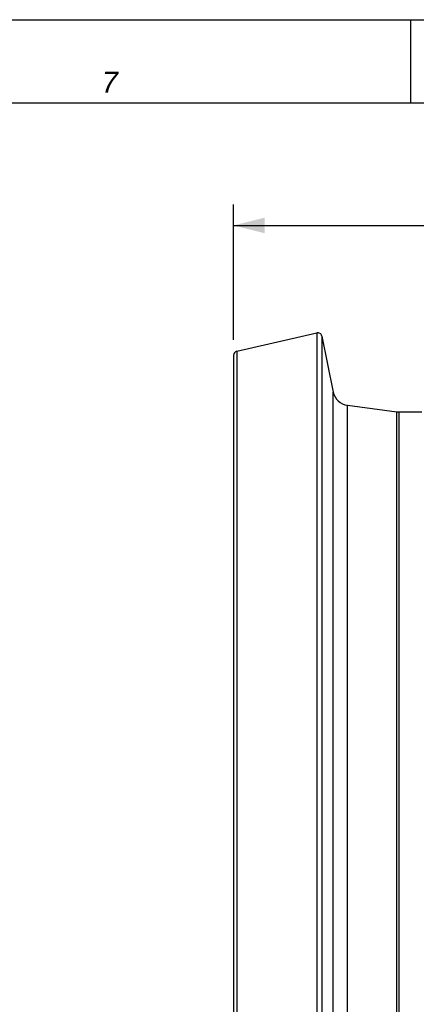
# Model space of a CAD drawing. Header units: millimetres. Extents: x 0 to 594, y 0 to 420.
# Tile 41 of 51: x 202 to 240, y 325 to 420. Entities that reach past the tile are written whole.
import ezdxf

# ---------------------------------------------------------------- set-up
doc = ezdxf.new("R2010")
doc.units = ezdxf.units.MM
doc.header["$LTSCALE"] = 32.67
doc.layers.get('0').update_dxf_attribs({"linetype": 'CONTINUOUS'})
doc.layers.add('7_ALL_NOTE', color=7, linetype='CONTINUOUS')
doc.styles.get("Standard").update_dxf_attribs({"font": 'arial.ttf'})
doc.styles.add('TEXTSTYLE_3', font='ariali.ttf')
doc.dimstyles.new('DIMSTYLE_2', dxfattribs={"dimtxt": 3, "dimasz": 3, "dimexe": 2, "dimexo": 1.5, "dimgap": 0.75, "dimtad": 1, "dimdec": 1, "dimlfac": 5, "dimdsep": 46, "dimtxsty": 'STANDARD', "dimblk": '_FILLED', "dimblk1": '_FILLED', "dimblk2": '_FILLED', "dimcen": 0.09, "dimadec": 1, "dimazin": 2, "dimtp": 0.8, "dimtm": 0.8, "dimtfac": 1, "dimtdec": 1, "dimtofl": 0, "dimtmove": 0, "dimatfit": 3, "dimldrblk": '_FILLED', "dimfxl": 1, "dimtolj": 1, "dimarcsym": 0})

# ---------------------------------------------------------------- blocks, each defined once
blk = doc.blocks.new('_FILLED')
at = {"color": 0, "linetype": 'BYBLOCK'}
blk.add_solid([(0, 0), (-1, 0.25), (-1, -0.25)], dxfattribs=at)
blk = doc.blocks.new('*D7')
at = {"color": 2, "linetype": 'CONTINUOUS'}
for p, q in [((222.19, 389.235), (222.19, 402.222)), ((371.99, 375.606), (371.99, 402.222)), ((222.19, 400.222), (297.09, 400.222)), ((371.99, 400.222), (297.09, 400.222))]:
    blk.add_line(p, q, dxfattribs=at)
at = {"color": 2, "linetype": 'CONTINUOUS', "xscale": 3, "yscale": 3, "zscale": 3, "rotation": 180}
blk.add_blockref('_FILLED', (222.19, 400.222), dxfattribs=at)
at = {"color": 2, "linetype": 'CONTINUOUS', "xscale": 3, "yscale": 3, "zscale": 3}
blk.add_blockref('_FILLED', (371.99, 400.222), dxfattribs=at)
at = {"color": 2, "linetype": 'CONTINUOUS', "insert": (297.09, 403.972), "char_height": 3, "width": 6.99257, "attachment_point": 2, "line_spacing_factor": 0.9}
blk.add_mtext('749', dxfattribs=at)

msp = doc.modelspace()

# ---------------------------------------------------------------- linework, layer by layer
at = {"color": 7, "linetype": 'CONTINUOUS'}
for p, q in [((0, 420), (594, 420)), ((8, 412), (586, 412)), ((222.5, 388.125), (230.19, 389.9)), ((230.672, 389.59), (231.763, 384.21)), ((222.19, 387.735), (222.19, 316.45)), ((233.12, 382.942), (237.885, 382.306)), ((238.096, 382.292), (240.29, 382.292))]:
    msp.add_line(p, q, dxfattribs=at)
at = {"color": 2, "linetype": 'CONTINUOUS'}
for p, q in [((8, 420), (586, 420)), ((239.2, 420), (239.2, 412)), ((8, 412), (586, 412))]:
    msp.add_line(p, q, dxfattribs=at)
at = {"color": 9, "linetype": 'CONTINUOUS'}
for p, q in [((230.19, 389.9), (230.19, 314.285)), ((230.672, 389.59), (230.672, 314.595)), ((222.5, 388.125), (222.5, 316.06)), ((231.763, 319.975), (231.763, 384.21)), ((233.12, 321.243), (233.12, 382.942)), ((237.885, 321.878), (237.885, 382.306)), ((238.096, 321.892), (238.096, 382.292))]:
    msp.add_line(p, q, dxfattribs=at)
at = {"color": 7, "linetype": 'CONTINUOUS'}
for centre, radius, start, end in [((230.28, 389.51), 0.4, 11.46953, 103), ((222.59, 387.735), 0.4, 103, 180), ((233.331, 384.528), 1.6, 191.46953, 262.40536), ((238.096, 383.892), 1.6, 262.40536, 270)]:
    msp.add_arc(centre, radius, start, end, dxfattribs=at)

# ---------------------------------------------------------------- texts
at = {"layer": '7_ALL_NOTE', "color": 1, "linetype": 'CONTINUOUS', "insert": (210.3, 415), "char_height": 2, "width": 1.65799, "attachment_point": 2, "line_spacing_factor": 0.9, "style": 'TEXTSTYLE_3'}
msp.add_mtext('7', dxfattribs=at)

# ---------------------------------------------------------------- dimensions: what is measured, and where the dimension line sits
at = {"color": 2, "linetype": 'CONTINUOUS'}
dim = msp.add_linear_dim(base=(371.99, 400.222), p1=(222.19, 387.735), p2=(371.99, 374.106), dimstyle='DIMSTYLE_2', dxfattribs=at)
dim.commit()
dim.dimension.update_dxf_attribs({"geometry": '*D7', "text_midpoint": (297.091, 400.222), "dimtype": 160})

doc.saveas('drawing.dxf')
